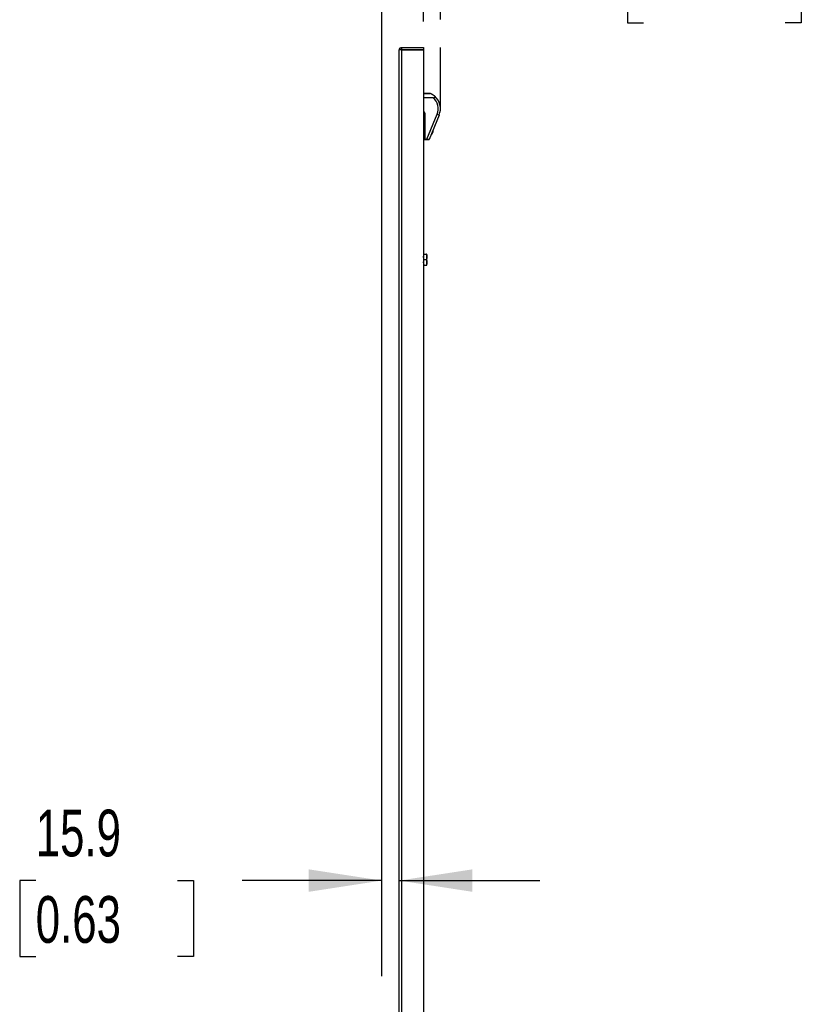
# Model space of a CAD drawing. Header units: millimetres. Extents: x 0 to 5588, y 0 to 4318.
# Tile 25 of 37: x 3076 to 3783, y 2527 to 3418. Entities that reach past the tile are written whole.
import ezdxf

# ---------------------------------------------------------------- set-up
doc = ezdxf.new("R2010")
doc.units = ezdxf.units.MM
doc.header["$LTSCALE"] = 20
doc.layers.add('DIMENSIONS', color=140, linetype='Continuous', lineweight=25)
doc.styles.add('SLDTEXTSTYLE0', font='TXT', dxfattribs={"width": 0.7})
doc.dimstyles.new('SLDDIMSTYLE1', dxfattribs={"dimtxt": 43.160156, "dimasz": 66.04, "dimexe": 0, "dimexo": 0.0625, "dimgap": 10.790039, "dimtad": 0, "dimtih": 1, "dimtoh": 1, "dimdec": 1, "dimrnd": 1e-09, "dimzin": 12, "dimdsep": 46, "dimtxsty": 'SLDTEXTSTYLE0', "dimsah": 1, "dimcen": 0.09, "dimadec": 0, "dimazin": 3, "dimtfac": 1, "dimtdec": 1, "dimtmove": 0, "dimatfit": 0, "dimfxl": 0, "dimfrac": 2, "dimtolj": 1, "dimtzin": 12, "dimarcsym": 0})

# ---------------------------------------------------------------- blocks, each defined once
blk = doc.blocks.new('_D_5')
at = {"layer": 'DIMENSIONS'}
for p, q in [((3441.45, 3416.64), (3441.45, 3547.63)), ((3456.63, 3418.64), (3456.63, 3547.63)), ((3441.45, 3484.13), (3314.45, 3484.13)), ((3456.63, 3484.13), (3581.91, 3484.13)), ((3640.39, 3484.13), (3625.9, 3484.13)), ((3625.9, 3484.13), (3625.9, 3415.54)), ((3768.64, 3484.13), (3783.14, 3484.13)), ((3783.14, 3484.13), (3783.14, 3415.54)), ((3625.9, 3415.54), (3640.39, 3415.54)), ((3783.14, 3415.54), (3768.64, 3415.54))]:
    blk.add_line(p, q, dxfattribs=at)
for points in [[(3441.45, 3484.13), (3375.41, 3494.29), (3375.41, 3473.97)], [(3456.63, 3484.13), (3522.67, 3473.97), (3522.67, 3494.29)]]:
    blk.add_solid(points, dxfattribs=at)
at = {"layer": 'DIMENSIONS', "char_height": 42.333, "attachment_point": 1, "style": 'SLDTEXTSTYLE0'}
for s, insert in [('15.2', (3640.39, 3548.36)), ('0.60', (3640.39, 3470.11))]:
    blk.add_mtext(s, dxfattribs=dict(at, insert=insert))
blk = doc.blocks.new('_D_6')
at = {"layer": 'DIMENSIONS'}
for p, q in [((3403.53, 2552.53), (3403.53, 3720.95)), ((3456.63, 3418.64), (3456.63, 3720.95)), ((3403.53, 3657.45), (3276.53, 3657.45)), ((3456.63, 3657.45), (3581.91, 3657.45)), ((3640.39, 3657.45), (3625.9, 3657.45)), ((3625.9, 3657.45), (3625.9, 3588.86)), ((3768.64, 3657.45), (3783.14, 3657.45)), ((3783.14, 3657.45), (3783.14, 3588.86)), ((3625.9, 3588.86), (3640.39, 3588.86)), ((3783.14, 3588.86), (3768.64, 3588.86))]:
    blk.add_line(p, q, dxfattribs=at)
for points in [[(3403.53, 3657.45), (3337.49, 3667.61), (3337.49, 3647.29)], [(3456.63, 3657.45), (3522.67, 3647.29), (3522.67, 3667.61)]]:
    blk.add_solid(points, dxfattribs=at)
at = {"layer": 'DIMENSIONS', "char_height": 42.333, "attachment_point": 1, "style": 'SLDTEXTSTYLE0'}
for s, insert in [('53.1', (3640.39, 3721.69)), ('2.09', (3640.39, 3643.43))]:
    blk.add_mtext(s, dxfattribs=dict(at, insert=insert))
blk = doc.blocks.new('_D_7')
at = {"layer": 'DIMENSIONS'}
for p, q in [((3403.53, 2552.53), (3403.53, 2702.63)), ((3090.49, 2639.13), (3076, 2639.13)), ((3076, 2639.13), (3076, 2570.54)), ((3218.75, 2639.13), (3233.24, 2639.13)), ((3233.24, 2639.13), (3233.24, 2570.54)), ((3403.53, 2639.13), (3277.23, 2639.13)), ((3419.45, 2639.13), (3546.45, 2639.13)), ((3076, 2570.54), (3090.49, 2570.54)), ((3233.24, 2570.54), (3218.75, 2570.54))]:
    blk.add_line(p, q, dxfattribs=at)
for points in [[(3403.53, 2639.13), (3337.49, 2649.29), (3337.49, 2628.97)], [(3419.45, 2639.13), (3485.49, 2628.97), (3485.49, 2649.29)]]:
    blk.add_solid(points, dxfattribs=at)
at = {"layer": 'DIMENSIONS', "char_height": 42.333, "attachment_point": 1, "style": 'SLDTEXTSTYLE0'}
for s, insert in [('15.9', (3090.49, 2703.37)), ('0.63', (3090.49, 2625.11))]:
    blk.add_mtext(s, dxfattribs=dict(at, insert=insert))

msp = doc.modelspace()

# ---------------------------------------------------------------- linework, layer by layer
for p, q in [((3419.45, 1211.24), (3419.45, 3391.24)), ((3421.45, 3391.24), (3419.45, 3391.24)), ((3421.45, 3393.24), (3421.45, 3391.24)), ((3421.45, 3393.24), (3441.45, 3393.24)), ((3441.45, 3391.24), (3421.45, 3391.24)), ((3421.45, 3391.24), (3421.45, 1211.24)), ((3421.45, 3391.24), (3441.45, 3391.24)), ((3441.45, 3393.24), (3441.45, 3391.24)), ((3441.45, 3391.24), (3441.45, 1211.24)), ((3441.45, 3351.74), (3446.98, 3351.74)), ((3447.28, 3351.7), (3441.45, 3351.7)), ((3449.96, 3347.76), (3441.45, 3347.76)), ((3441.45, 3333.74), (3442.45, 3333.74)), ((3442.45, 3333.74), (3442.45, 3310.24)), ((3444.49, 3310.24), (3453.67, 3332.81)), ((3455.52, 3332.06), (3446.58, 3310.05)), ((3453.67, 3332.81), (3455.52, 3332.06)), ((3449.76, 3316.38), (3449.76, 3316.33)), ((3449.89, 3318.2), (3450.19, 3318.15)), ((3441.45, 3310.24), (3442.45, 3310.24)), ((3442.45, 3309.74), (3441.95, 3309.74)), ((3442.45, 3310.24), (3444.49, 3310.24)), ((3442.45, 3310.24), (3442.45, 3309.74)), ((3444.49, 3309.74), (3442.45, 3309.74)), ((3444.49, 3310.24), (3444.49, 3309.74)), ((3446.11, 3309.74), (3444.49, 3309.74)), ((3441.89, 3206.24), (3441.45, 3206.24)), ((3441.45, 3206.24), (3444.45, 3206.24)), ((3441.89, 3206.24), (3444, 3206.24)), ((3441.89, 3201.24), (3444, 3201.24)), ((3444.45, 3206.24), (3444, 3206.24)), ((3444.45, 3203.9), (3444.45, 3206.24)), ((3444.45, 3206.24), (3444.45, 3206.24)), ((3444.45, 3206.24), (3444.45, 3206.24)), ((3444.45, 3203.9), (3444.45, 3203.58)), ((3444.45, 3198.9), (3444.45, 3203.58)), ((3441.89, 3196.24), (3444.01, 3196.24)), ((3444.45, 3198.9), (3444.45, 3198.58)), ((3444.45, 3196.24), (3444.45, 3198.58))]:
    msp.add_line(p, q)
for centre, radius, start, end in [((3446.98, 3350.74), 1, 72.65755, 90), ((3441.54, 3337.74), 13.09, 337.87989, 49.96531), ((3441.54, 3337.74), 15.09, 337.87989, 49.00458), ((3440.45, 3333.74), 2, 0, 60), ((3444, 3318.74), 6.25, 312.75422, 337.27482), ((3443.91, 3318.74), 6.31, 338.06651, 354.6545), ((3441.95, 3310.24), 0.5, 180, 270), ((3446.11, 3310.24), 0.5, 270, 337.87989)]:
    msp.add_arc(centre, radius, start, end)
for points, knots in [([(3419.45, 3391.24), (3419.45, 3391.5), (3419.5, 3391.76), (3419.7, 3392.25), (3419.85, 3392.47), (3420.22, 3392.84), (3420.44, 3392.99), (3420.93, 3393.19), (3421.19, 3393.24), (3421.45, 3393.24)], [0, 0, 0, 0, 0.25, 0.25, 0.5, 0.5, 0.75, 0.75, 1, 1, 1, 1]), ([(3421.45, 3391.24), (3421.19, 3391.24), (3420.93, 3391.24), (3420.44, 3391.24), (3420.22, 3391.24), (3419.85, 3391.24), (3419.7, 3391.24), (3419.5, 3391.24), (3419.45, 3391.24), (3419.45, 3391.24)], [0, 0, 0, 0, 0.25, 0.25, 0.5, 0.5, 0.75, 0.75, 1, 1, 1, 1]), ([(3451.44, 3349.13), (3451.35, 3349.21), (3451.16, 3349.37), (3450.86, 3349.61), (3450.56, 3349.84), (3450.24, 3350.07), (3449.92, 3350.29), (3449.59, 3350.51), (3449.24, 3350.72), (3448.89, 3350.93), (3448.52, 3351.12), (3448.14, 3351.31), (3447.76, 3351.49), (3447.5, 3351.61), (3447.36, 3351.66)], [0, 0, 0, 0, 0.0741664, 0.1499843, 0.227459, 0.3065954, 0.3873979, 0.4698709, 0.5540185, 0.6398444, 0.7273522, 0.8165453, 0.9074269, 1, 1, 1, 1]), ([(3449.96, 3347.76), (3450.03, 3347.76), (3450.16, 3347.77), (3450.35, 3347.78), (3450.52, 3347.79), (3450.76, 3347.82), (3451.05, 3347.89), (3451.36, 3348.01), (3451.57, 3348.16), (3451.71, 3348.32), (3451.77, 3348.49), (3451.76, 3348.69), (3451.66, 3348.91), (3451.52, 3349.06), (3451.44, 3349.13)], [0, 0, 0, 0, 0.055049, 0.106557, 0.154715, 0.199755, 0.307965, 0.405648, 0.499266, 0.578864, 0.660939, 0.749788, 0.868279, 1, 1, 1, 1]), ([(3444.49, 3310.24), (3444.54, 3310.24), (3444.64, 3310.23), (3444.79, 3310.21), (3444.93, 3310.2), (3445.06, 3310.19), (3445.18, 3310.18), (3445.3, 3310.17), (3445.41, 3310.16), (3445.51, 3310.15), (3445.6, 3310.14), (3445.69, 3310.13), (3445.77, 3310.13), (3445.84, 3310.12), (3445.91, 3310.11), (3446.01, 3310.1), (3446.16, 3310.09), (3446.31, 3310.08), (3446.43, 3310.07), (3446.51, 3310.06), (3446.57, 3310.05), (3446.57, 3310.05), (3446.58, 3310.05)], [0, 0, 0, 0, 0.04731, 0.092912, 0.136807, 0.178996, 0.219479, 0.258256, 0.29533, 0.3307, 0.364367, 0.396334, 0.4266, 0.455169, 0.482042, 0.507221, 0.594055, 0.678878, 0.761781, 0.842863, 0.922232, 1, 1, 1, 1]), ([(3441.45, 3203.9), (3441.45, 3203.98), (3441.46, 3204.14), (3441.48, 3204.37), (3441.5, 3204.61), (3441.54, 3204.84), (3441.6, 3205.2), (3441.71, 3205.66), (3441.83, 3206.05), (3441.89, 3206.24)], [0, 0, 0, 0, 0.099051, 0.197952, 0.297346, 0.397851, 0.500053, 0.745516, 1, 1, 1, 1]), ([(3441.89, 3201.24), (3441.86, 3201.34), (3441.8, 3201.53), (3441.72, 3201.82), (3441.64, 3202.11), (3441.57, 3202.44), (3441.51, 3202.79), (3441.47, 3203.19), (3441.45, 3203.45), (3441.45, 3203.58)], [0, 0, 0, 0, 0.129097, 0.2552851, 0.3791546, 0.5013745, 0.6701244, 0.8353896, 1, 1, 1, 1]), ([(3441.45, 3198.9), (3441.45, 3198.98), (3441.46, 3199.14), (3441.48, 3199.37), (3441.5, 3199.61), (3441.54, 3199.84), (3441.6, 3200.19), (3441.71, 3200.66), (3441.83, 3201.04), (3441.89, 3201.24)], [0, 0, 0, 0, 0.09905, 0.19795, 0.297343, 0.397848, 0.50005, 0.745513, 1, 1, 1, 1]), ([(3444, 3206.24), (3444.04, 3206.14), (3444.1, 3205.95), (3444.18, 3205.65), (3444.26, 3205.37), (3444.33, 3205.04), (3444.39, 3204.69), (3444.43, 3204.29), (3444.44, 3204.03), (3444.45, 3203.9)], [0, 0, 0, 0, 0.1290959, 0.2552837, 0.3791537, 0.5013747, 0.6701239, 0.8353894, 1, 1, 1, 1]), ([(3444.45, 3203.58), (3444.45, 3203.5), (3444.44, 3203.34), (3444.42, 3203.11), (3444.4, 3202.87), (3444.36, 3202.63), (3444.3, 3202.28), (3444.19, 3201.82), (3444.07, 3201.43), (3444, 3201.24)], [0, 0, 0, 0, 0.09905, 0.197951, 0.297345, 0.39785, 0.500052, 0.745514, 1, 1, 1, 1]), ([(3444, 3201.24), (3444.04, 3201.14), (3444.1, 3200.95), (3444.18, 3200.65), (3444.26, 3200.37), (3444.33, 3200.04), (3444.39, 3199.69), (3444.43, 3199.29), (3444.44, 3199.03), (3444.45, 3198.9)], [0, 0, 0, 0, 0.1290969, 0.255285, 0.3791545, 0.5013746, 0.6701246, 0.8353898, 1, 1, 1, 1]), ([(3441.89, 3196.24), (3441.86, 3196.34), (3441.8, 3196.53), (3441.72, 3196.83), (3441.64, 3197.11), (3441.57, 3197.44), (3441.51, 3197.79), (3441.47, 3198.19), (3441.45, 3198.45), (3441.45, 3198.58)], [0, 0, 0, 0, 0.129094, 0.255281, 0.379152, 0.501375, 0.670123, 0.835389, 1, 1, 1, 1]), ([(3444.45, 3198.58), (3444.45, 3198.5), (3444.44, 3198.34), (3444.42, 3198.11), (3444.4, 3197.87), (3444.36, 3197.63), (3444.3, 3197.28), (3444.19, 3196.82), (3444.07, 3196.44), (3444.01, 3196.24)], [0, 0, 0, 0, 0.099051, 0.197953, 0.297347, 0.397852, 0.500052, 0.745519, 1, 1, 1, 1])]:
    msp.add_open_spline(points, degree=3, knots=knots)
for points in [[(3421.45, 3391.24), (3421.45, 3391.24), (3421.45, 3391.24), (3421.45, 3391.24)], [(3447.36, 3351.66), (3447.34, 3351.68), (3447.31, 3351.69), (3447.28, 3351.7)], [(3441.89, 3206.24), (3441.64, 3206.24), (3441.47, 3206.24), (3441.45, 3206.24)], [(3441.45, 3206.24), (3441.47, 3206.24), (3441.64, 3206.24), (3441.89, 3206.24)], [(3444.45, 3206.24), (3444.43, 3206.24), (3444.26, 3206.24), (3444, 3206.24)], [(3444, 3206.24), (3444.26, 3206.24), (3444.43, 3206.24), (3444.45, 3206.24)], [(3441.45, 3196.24), (3441.47, 3196.24), (3441.64, 3196.24), (3441.89, 3196.24)], [(3444.01, 3196.24), (3444.26, 3196.24), (3444.43, 3196.24), (3444.45, 3196.24)]]:
    msp.add_open_spline(points, degree=3)
at = {"layer": 'DIMENSIONS'}
msp.add_line((3456.63, 3337.74), (3456.63, 3393.24), dxfattribs=at)

# ---------------------------------------------------------------- dimensions: what is measured, and where the dimension line sits
for base, p1, p2, picture, middle in [((3456.63, 3657.45), (3403.53, 2527.13), (3456.63, 3393.24), '_D_6', (3704.52, 3657.45)), ((3456.63, 3484.13), (3441.45, 3391.24), (3456.63, 3393.24), '_D_5', (3704.52, 3484.13)), ((3403.53, 2639.13), (3419.45, 3391.24), (3403.53, 2527.13), '_D_7', (3154.62, 2639.13))]:
    dim = msp.add_linear_dim(base=base, p1=p1, p2=p2, dimstyle='SLDDIMSTYLE1', dxfattribs=at)
    dim.commit()
    dim.dimension.update_dxf_attribs({"geometry": picture, "text_midpoint": middle, "dimtype": 160})

doc.saveas('drawing.dxf')
